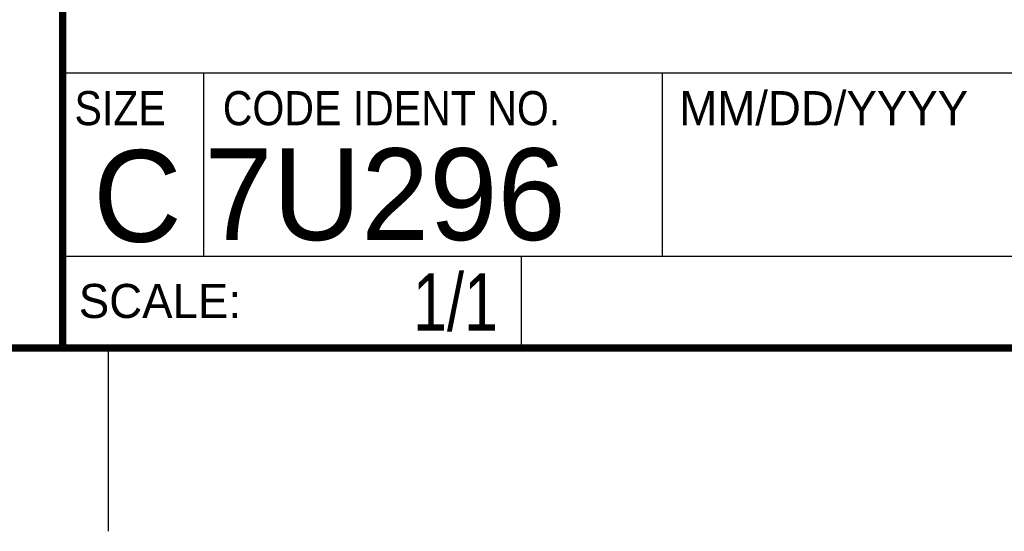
# Model space of a CAD drawing. Header units: inches. Extents: x 0 to 22, y 0 to 17.
# Tile 4 of 30: x 16.3 to 18.9, y 0 to 1.4. Entities that reach past the tile are written whole.
import ezdxf
from ezdxf.enums import TextEntityAlignment as Align

# ---------------------------------------------------------------- set-up
doc = ezdxf.new("R2010")
doc.units = ezdxf.units.IN
doc.header["$LTSCALE"] = 1.21
doc.header["$MEASUREMENT"] = 0
doc.layers.get('0').update_dxf_attribs({"linetype": 'CONTINUOUS'})
doc.styles.get("Standard").update_dxf_attribs({"font": 'txt', "width": 0.8})

msp = doc.modelspace()

# ---------------------------------------------------------------- linework, layer by layer
at = {"color": 2, "linetype": 'CONTINUOUS'}
for p, q in [((16.3737, 2.9596), (16.3737, 1.2496)), ((16.3737, 1.2496), (21.5037, 1.2496)), ((16.76, 0.75), (16.76, 1.25)), ((18.01, 1.25), (21.5, 1.25)), ((18.01, 1.25), (18.01, 0.75)), ((16.3748, 0.7501), (17.6248, 0.7501)), ((16.3748, 0.7501), (16.3748, 0.5001)), ((16.375, 0.75), (21.5, 0.75)), ((17.6248, 0.7501), (17.6248, 0.5001)), ((18.01, 0.75), (21.5, 0.75)), ((16.3748, 0.5001), (17.6248, 0.5001)), ((16.5, 0), (16.5, 0.5))]:
    msp.add_line(p, q, dxfattribs=at)
at = {"color": 7, "linetype": 'CONTINUOUS', "const_width": 0.02}
for points in [[(16.375, 2.96), (16.375, 0.5)], [(0.5, 0.5), (21.5, 0.5)]]:
    msp.add_lwpolyline(points, dxfattribs=at)

# ---------------------------------------------------------------- texts
at = {"color": 2, "linetype": 'CONTINUOUS', "width": 0.9}
for s, p in [('SIZE', (16.407, 1.1072)), ('CODE IDENT NO.', (16.8114, 1.1072))]:
    msp.add_text(s, height=0.093, dxfattribs=at).set_placement(p)
at = {"color": 2, "linetype": 'CONTINUOUS'}
for s, p in [('MM/DD/YYYY', (18.0565, 1.1072)), ('SCALE:', (16.4187, 0.5815))]:
    msp.add_text(s, height=0.093, dxfattribs=at).set_placement(p)
at = {"color": 7, "linetype": 'CONTINUOUS'}
msp.add_text('7U296', height=0.25, dxfattribs=at).set_placement((16.7614, 0.7941))
msp.add_text('C', height=0.25, dxfattribs=at).set_placement((16.5785, 0.7893), align=Align.CENTER)
at = {"color": 7, "linetype": 'CONTINUOUS', "width": 0.8}
msp.add_text('1/1', height=0.15625, dxfattribs=at).set_placement((17.5623, 0.5469), align=Align.RIGHT)

doc.saveas('drawing.dxf')
